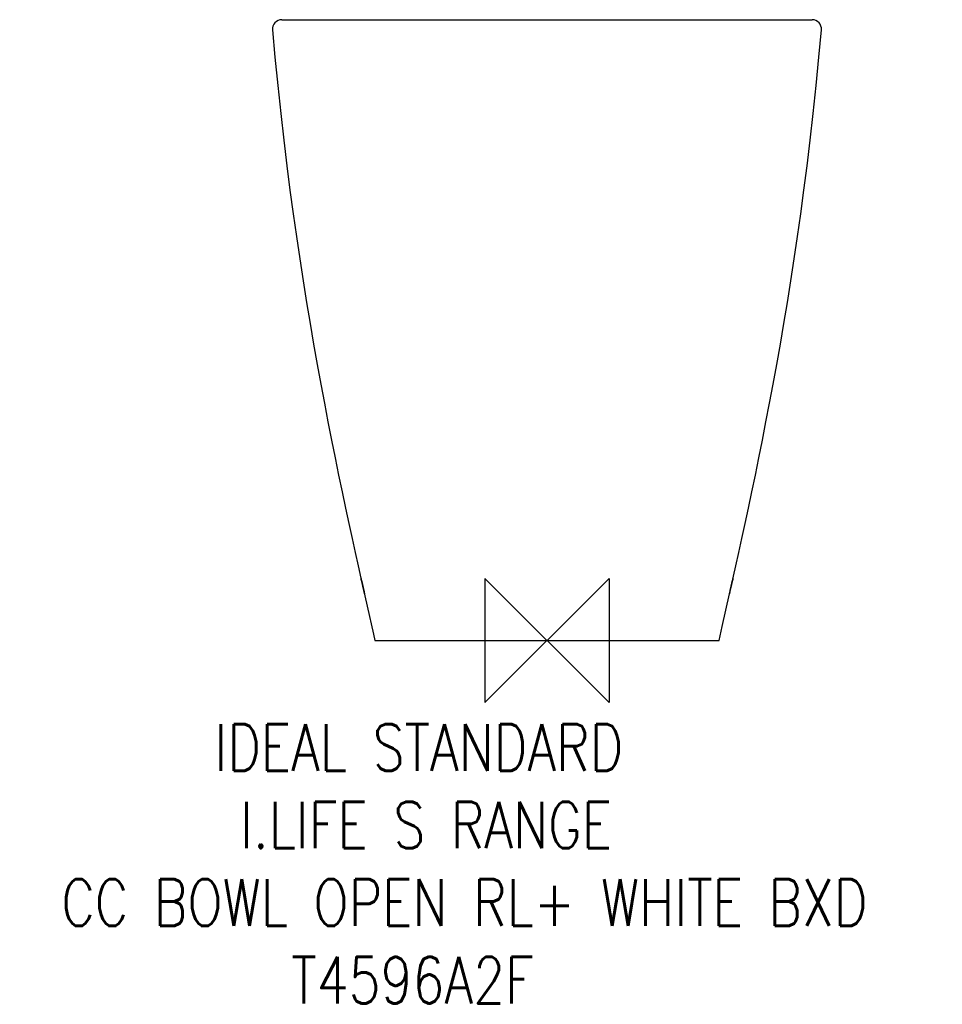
# Model space of a CAD drawing. Header units: millimetres. Extents: x 46896 to 47490, y -1154 to -519.
import ezdxf

# ---------------------------------------------------------------- set-up
doc = ezdxf.new("R2010")
doc.units = ezdxf.units.MM
doc.header["$LTSCALE"] = 54.820741
doc.layers.get('0').update_dxf_attribs({"linetype": 'CONTINUOUS'})
doc.layers.add('ORIGIN', color=6, linetype='CONTINUOUS')
doc.styles.get("Standard").update_dxf_attribs({"font": 'txt', "width": 0.8})

# ---------------------------------------------------------------- blocks, each defined once
blk = doc.blocks.new('ORIGIN')
at = {"layer": 'ORIGIN'}
blk.add_lwpolyline([(-20, 20), (-20, -20), (20, 20), (20, -20)], close=True, dxfattribs=at)

msp = doc.modelspace()

# ---------------------------------------------------------------- linework, layer by layer
at = {"color": 2, "linetype": 'Continuous'}
for p, q in [((47064.53, -519.49), (47406.23, -519.49)), ((47091.82, -519.49), (47091.8, -519.49)), ((47092.51, -519.49), (47092.5, -519.49)), ((47378.25, -519.49), (47378.26, -519.49)), ((47378.96, -519.49), (47378.94, -519.49)), ((47353.02, -889.51), (47357.09, -871.38)), ((47115.44, -879.33), (47123.6, -915.36)), ((47115.72, -880.17), (47116.06, -881.57)), ((47116.66, -884.49), (47116, -881.58)), ((47116.06, -881.57), (47116.96, -885.47)), ((47354.76, -881.58), (47353.87, -885.48)), ((47354.03, -884.49), (47354.71, -881.57)), ((47355.07, -880.17), (47354.76, -881.58)), ((47117.31, -887.3), (47116.66, -884.49)), ((47117.64, -888.67), (47117.31, -887.3)), ((47353.09, -888.64), (47353.39, -887.28)), ((47353.39, -887.28), (47354.03, -884.49)), ((47348.24, -910.57), (47353.02, -889.51)), ((47346.23, -919.49), (47348.24, -910.57)), ((47123.6, -915.36), (47124.53, -919.49)), ((47124.53, -919.49), (47346.23, -919.49))]:
    msp.add_line(p, q, dxfattribs=at)
for points in [[(47058.55, -526), (47060.14, -543.74), (47061.92, -561.98), (47063.81, -579.87), (47065.78, -597.19), (47067.78, -613.71), (47069.8, -629.45), (47071.84, -644.58), (47073.93, -659.28), (47076.06, -673.69), (47078.25, -687.85), (47080.47, -701.73), (47082.73, -715.32), (47085.02, -728.62), (47087.32, -741.62), (47089.64, -754.31), (47091.95, -766.68), (47094.27, -778.74), (47096.57, -790.49), (47098.86, -801.92), (47101.13, -813.03), (47103.37, -823.79), (47105.56, -834.19), (47107.71, -844.21), (47109.79, -853.8), (47111.78, -862.88), (47113.67, -871.38), (47115.44, -879.33)], [(47357.09, -871.38), (47358.98, -862.88), (47360.97, -853.8), (47363.05, -844.21), (47365.2, -834.19), (47367.39, -823.79), (47369.63, -813.03), (47371.9, -801.92), (47374.19, -790.49), (47376.49, -778.74), (47378.81, -766.68), (47381.12, -754.31), (47383.44, -741.62), (47385.74, -728.62), (47388.03, -715.32), (47390.29, -701.73), (47392.51, -687.85), (47394.7, -673.69), (47396.83, -659.28), (47398.92, -644.58), (47400.96, -629.45), (47402.98, -613.71), (47404.98, -597.19), (47406.95, -579.87), (47408.84, -561.98), (47410.62, -543.74), (47412.21, -526)], [(47115.55, -879.49), (47115.56, -879.52), (47115.62, -879.73), (47115.72, -880.17)], [(47116, -881.58), (47115.69, -880.17), (47115.6, -879.73), (47115.55, -879.52), (47115.55, -879.49)], [(47354.71, -881.57), (47355.04, -880.17), (47355.14, -879.73), (47355.2, -879.52), (47355.21, -879.49)], [(47355.21, -879.49), (47355.21, -879.52), (47355.16, -879.73), (47355.07, -880.17)], [(47116.96, -885.47), (47117.53, -888.02), (47117.67, -888.64), (47117.77, -889.09), (47117.83, -889.38), (47117.84, -889.49)], [(47353.87, -885.48), (47353.27, -888.06), (47353.13, -888.67), (47353.01, -889.13), (47352.94, -889.4), (47352.92, -889.49)], [(47117.84, -889.49), (47117.82, -889.4), (47117.75, -889.13), (47117.64, -888.67)], [(47352.92, -889.49), (47352.93, -889.38), (47352.99, -889.09), (47353.09, -888.64)]]:
    msp.add_lwpolyline(points, dxfattribs=at)
for centre, start, end in [((47064.53, -525.49), 90, 184.91755), ((47406.23, -525.49), 355.08245, 90)]:
    msp.add_arc(centre, 6, start, end, dxfattribs=at)

# ---------------------------------------------------------------- block references
at = {"color": 2, "linetype": 'Continuous', "xscale": -2, "yscale": 2, "zscale": 2}
msp.add_blockref('ORIGIN', (47235.38, -919.49), dxfattribs=at)

# ---------------------------------------------------------------- texts
at = {"color": 2, "insert": (46856.62, -973.43), "char_height": 6, "attachment_point": 1}
msp.add_mtext_dynamic_manual_height_columns('{\\Fsimplex|c204;\\H4.9999x;\\C256;\\c16777215;        \\Fsimplex|c0;  IDEAL STANDARD\\P           \\Fsimplex|c204;I.LIFE \\Fsimplex|c0;S RANGE\\P    CC BOWL OPEN RL+ WHITE BXD  \\Fsimplex|c204; ^I\\Fsimplex|c0;                              \\P\\pxt65;             T4596A2F  }', width=882.501, gutter_width=1, heights=[0], dxfattribs=at)

doc.saveas('drawing.dxf')
